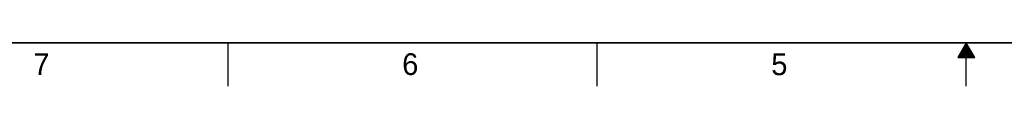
# Model space of a CAD drawing. Header units: inches. Extents: x 0 to 34, y 0 to 22.
# Tile 2 of 22: x 6.1 to 17.4, y 0 to 0.5. Entities that reach past the tile are written whole.
import ezdxf

# ---------------------------------------------------------------- set-up
doc = ezdxf.new("R2010")
doc.units = ezdxf.units.IN
doc.header["$LTSCALE"] = 1.87
doc.header["$MEASUREMENT"] = 0
doc.layers.get('0').update_dxf_attribs({"linetype": 'CONTINUOUS'})
doc.styles.get("Standard").update_dxf_attribs({"font": 'txt', "width": 0.8})

msp = doc.modelspace()

# ---------------------------------------------------------------- linework, layer by layer
at = {"color": 2, "linetype": 'CONTINUOUS'}
for p, q in [((8.50002, 0), (8.50002, 0.5)), ((12.75002, 0), (12.75002, 0.5)), ((17.00002, 0.5), (16.90203, 0.33028)), ((16.97693, 0.46), (17.02311, 0.46)), ((16.9827, 0.47), (17.01734, 0.47)), ((16.98847, 0.48), (17.01157, 0.48)), ((16.99425, 0.49), (17.00579, 0.49)), ((17.09801, 0.33028), (17.00002, 0.5)), ((17.00002, 0), (17.00002, 0.5)), ((16.91342, 0.35), (17.08662, 0.35)), ((16.91919, 0.36), (17.08085, 0.36)), ((16.92496, 0.37), (17.07508, 0.37)), ((16.93074, 0.38), (17.0693, 0.38)), ((16.93651, 0.39), (17.06353, 0.39)), ((16.94229, 0.4), (17.05776, 0.4)), ((16.94806, 0.41), (17.05198, 0.41)), ((16.95383, 0.42), (17.04621, 0.42)), ((16.95961, 0.43), (17.04044, 0.43)), ((16.96538, 0.44), (17.03466, 0.44)), ((16.97115, 0.45), (17.02889, 0.45)), ((16.90203, 0.33028), (17.09801, 0.33028)), ((16.90764, 0.34), (17.0924, 0.34))]:
    msp.add_line(p, q, dxfattribs=at)
at = {"color": 7, "linetype": 'CONTINUOUS', "const_width": 0.02}
msp.add_lwpolyline([(0.50002, 0.5), (33.50002, 0.5)], dxfattribs=at)

# ---------------------------------------------------------------- texts
at = {"color": 2, "linetype": 'CONTINUOUS'}
for s, p in [('7', (6.25527, 0.12866)), ('6', (10.50327, 0.12843)), ('5', (14.75404, 0.12622))]:
    msp.add_text(s, height=0.25, dxfattribs=at).set_placement(p)

doc.saveas('drawing.dxf')
